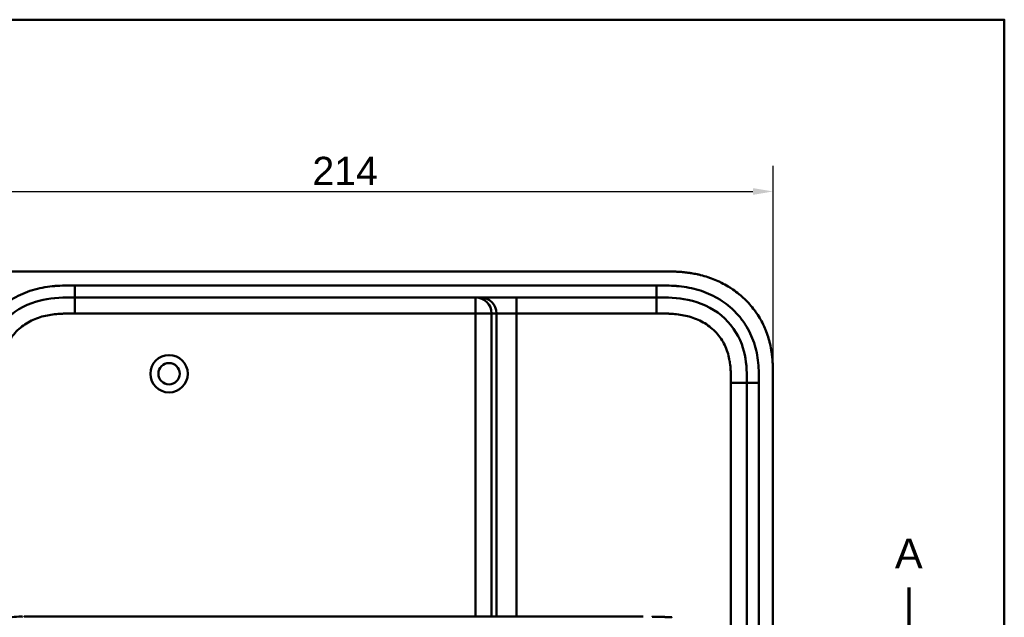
# Model space of a CAD drawing. Header units: millimetres. Extents: x 20 to 833, y 20 to 574.
# Tile 15 of 15: x 575 to 820, y 425 to 574. Entities that reach past the tile are written whole.
import ezdxf

# ---------------------------------------------------------------- set-up
doc = ezdxf.new("R2010")
doc.units = ezdxf.units.MM
doc.header["$LTSCALE"] = 2
for name, color, linetype, lineweight in [('Bemaßungen(DIN)', 7, 'Continuous', 25), ('Schnittansichtslinien(DIN)', 7, 'Continuous', 70), ('Sichtbare Kanten(DIN)', 7, 'Continuous', 50), ('Sichtbare tangentiale Kanten(DIN)', 7, 'Continuous', 50), ('Skizziergeometrie(DIN)', 7, 'Continuous', 50)]:
    doc.layers.add(name, color=color, linetype=linetype, lineweight=lineweight)
doc.styles.add('Aktuell-DINGroßer Text', font='arial.ttf')
doc.styles.add('STANDARD-DIN~0', font='arial.ttf')
doc.dimstyles.new('CAD-LAN', dxfattribs={"dimscale": 2, "dimtxt": 3.5, "dimasz": 2.5, "dimexe": 3.175, "dimexo": 0, "dimgap": 0.8, "dimtad": 1, "dimrnd": 1e-08, "dimtxsty": 'STANDARD-DIN~0', "dimcen": 0.09, "dimdle": 10, "dimclrd": 250, "dimclre": 250, "dimclrt": 250, "dimadec": 0, "dimazin": 2, "dimtfac": 1, "dimtmove": 0, "dimatfit": 3, "dimfxl": 1, "dimtolj": 1, "dimtzin": 0, "dimlwd": 25, "dimlwe": 25, "dimarcsym": 0})

# ---------------------------------------------------------------- blocks, each defined once
blk = doc.blocks.new('Ränder Standardrahmen')
at = {"layer": 'Skizziergeometrie(DIN)', "flags": 128}
blk.add_lwpolyline([(10, 10), (10, 287), (410, 287), (410, 10), (10, 10)], dxfattribs=at)
blk = doc.blocks.new('*D23')
at = {"layer": 'Bemaßungen(DIN)', "color": 250, "linetype": 'Continuous', "lineweight": 25, "true_color": 0x3f3f3f, "transparency": 16777216}
for p, q in [((575.83, 511.32), (486.78, 511.32)), ((493.13, 506.32), (493.13, 271.32)), ((576.39, 266.32), (486.78, 266.32))]:
    blk.add_line(p, q, dxfattribs=at)
at = {"layer": 'Bemaßungen(DIN)', "color": 250, "linetype": 'Continuous', "true_color": 0x3f3f3f, "transparency": 16777216}
for points in [[(492.29, 506.32), (493.96, 506.32), (493.13, 511.32)], [(492.29, 271.32), (493.96, 271.32), (493.13, 266.32)]]:
    blk.add_solid(points, dxfattribs=at)
at = {"layer": 'Defpoints', "color": 0, "linetype": 'Continuous', "transparency": 16777216}
for p in [(575.83, 511.32), (493.13, 266.32), (576.39, 266.32)]:
    blk.add_point(p, dxfattribs=at)
at = {"layer": 'Bemaßungen(DIN)', "color": 250, "linetype": 'Continuous', "lineweight": 25, "true_color": 0x3f3f3f, "transparency": 16777216, "insert": (484.38, 381), "char_height": 7, "attachment_point": 1, "rotation": 90, "style": 'STANDARD-DIN~0'}
blk.add_mtext('\\A1;245', dxfattribs=at)
blk = doc.blocks.new('*D24')
at = {"layer": 'Bemaßungen(DIN)', "color": 250, "linetype": 'Continuous', "lineweight": 25, "true_color": 0x3f3f3f, "transparency": 16777216}
for p, q in [((548.36, 484.54), (548.36, 537.57)), ((762.36, 484.54), (762.36, 537.57)), ((553.36, 531.22), (757.36, 531.22))]:
    blk.add_line(p, q, dxfattribs=at)
at = {"layer": 'Bemaßungen(DIN)', "color": 250, "linetype": 'Continuous', "true_color": 0x3f3f3f, "transparency": 16777216}
for points in [[(553.36, 532.05), (553.36, 530.38), (548.36, 531.22)], [(757.36, 532.05), (757.36, 530.38), (762.36, 531.22)]]:
    blk.add_solid(points, dxfattribs=at)
at = {"layer": 'Defpoints', "color": 0, "linetype": 'Continuous', "transparency": 16777216}
for p in [(762.36, 531.22), (548.36, 484.54), (762.36, 484.54)]:
    blk.add_point(p, dxfattribs=at)
at = {"layer": 'Bemaßungen(DIN)', "color": 250, "linetype": 'Continuous', "lineweight": 25, "true_color": 0x3f3f3f, "transparency": 16777216, "insert": (647.58, 539.85), "char_height": 7, "attachment_point": 1, "style": 'STANDARD-DIN~0'}
blk.add_mtext('\\A1;214', dxfattribs=at)
blk = doc.blocks.new('2DTransSchnitt0')
at = {"layer": 'Schnittansichtslinien(DIN)', "linetype": 'Continuous'}
blk.add_line((398.11, 216.31), (398.11, 210.16), dxfattribs=at)
at = {"layer": 'Schnittansichtslinien(DIN)', "insert": (396.36, 218.66), "char_height": 3.73, "attachment_point": 7, "style": 'Aktuell-DINGroßer Text'}
blk.add_mtext('A', dxfattribs=at)

msp = doc.modelspace()

# ---------------------------------------------------------------- linework, layer by layer
at = {"layer": 'Sichtbare Kanten(DIN)'}
for p, q in [((734.317, 511.321), (575.834, 511.321)), ((588.394, 504.821), (733.317, 504.821)), ((755.855, 483.537), (755.855, 294.105)), ((762.355, 293.106), (762.355, 484.537)), ((575.731, 425.325), (575.731, 425.325)), ((729.992, 425.325), (603.141, 425.325))]:
    msp.add_line(p, q, dxfattribs=at)
for radius in [4.65, 2.65]:
    msp.add_circle((611.855, 485.821), radius, dxfattribs=at)
for points, degree, knots in [([(575.834, 511.321), (575.424, 511.321), (574.411, 511.316), (573.085, 511.285), (571.557, 511.203), (570.328, 511.095), (568.788, 510.893), (567.556, 510.673), (566.024, 510.317), (564.808, 509.966), (563.309, 509.439), (562.131, 508.947), (560.694, 508.244), (559.576, 507.612), (558.229, 506.737), (557.195, 505.973), (555.967, 504.941), (555.039, 504.057), (553.955, 502.887), (553.151, 501.901), (552.232, 500.616), (551.567, 499.549), (550.829, 498.176), (550.312, 497.05), (549.76, 495.616), (549.392, 494.453), (549.021, 492.987), (548.793, 491.807), (548.584, 490.333), (548.474, 489.157), (548.391, 487.697), (548.356, 486.248), (548.355, 485.104), (548.355, 484.537)], 3, [0.01304212, 0.01304212, 0.01304212, 0.01304212, 0.04166717, 0.08333381, 0.10416714, 0.14583378, 0.1666671, 0.20833375, 0.22916707, 0.27083371, 0.29166704, 0.33333368, 0.354167, 0.39583365, 0.41666697, 0.45833362, 0.47916694, 0.52083358, 0.54166691, 0.58333355, 0.60416687, 0.64583352, 0.66666684, 0.70833349, 0.72916681, 0.77083345, 0.79166678, 0.83333342, 0.85416674, 0.89583339, 0.91666671, 0.95833335, 0.99999585, 0.99999585, 0.99999585, 0.99999585]), ([(762.355, 484.537), (762.355, 484.835), (762.355, 485.434), (762.35, 486.187), (762.337, 486.944), (762.319, 487.552), (762.285, 488.316), (762.247, 488.927), (762.172, 489.846), (762.07, 490.765), (761.859, 492.144), (761.605, 493.361), (761.197, 494.863), (760.797, 496.047), (760.205, 497.491), (759.66, 498.615), (758.889, 499.974), (758.205, 501.019), (757.27, 502.268), (756.462, 503.22), (755.381, 504.343), (754.464, 505.187), (753.257, 506.171), (752.245, 506.899), (750.93, 507.732), (749.841, 508.335), (748.44, 509.008), (747.29, 509.482), (745.822, 509.991), (744.629, 510.332), (743.272, 510.644), (742.361, 510.815), (741.446, 510.956), (740.836, 511.035), (740.072, 511.119), (739.462, 511.173), (738.699, 511.227), (738.089, 511.26), (737.176, 511.295), (735.965, 511.32), (734.914, 511.322), (734.317, 511.321)], 3, [0.00000945, 0.00000945, 0.00000945, 0.00000945, 0.02084254, 0.04167563, 0.05209218, 0.07292527, 0.08334182, 0.10417491, 0.11459146, 0.14584109, 0.16667419, 0.20834037, 0.22917346, 0.27083965, 0.29167274, 0.33333892, 0.35417201, 0.3958382, 0.41667129, 0.45833747, 0.47917057, 0.52083675, 0.54166984, 0.58333603, 0.60416912, 0.6458353, 0.66666839, 0.70833458, 0.72916767, 0.77083385, 0.79166695, 0.82291658, 0.83333313, 0.85416622, 0.86458277, 0.88541586, 0.89583241, 0.9166655, 0.92708204, 0.95833168, 0.99999787, 0.99999787, 0.99999787, 0.99999787]), ([(565.855, 483.537), (565.855, 485.961), (565.904, 488.42), (566.427, 490.763), (567.018, 493.408), (568.2, 495.937), (569.975, 498.075), (571.964, 500.471), (574.653, 502.32), (577.624, 503.411), (580.066, 504.307), (582.682, 504.685), (585.343, 504.783), (586.356, 504.82), (587.376, 504.821), (588.394, 504.821)], 3, [-3.5878945, -3.5878945, -3.5878945, -3.5878945, -2.8454091, -2.8454091, -2.8454091, -2.0068747, -2.0068747, -2.0068747, -1.0669607, -1.0669607, -1.0669607, -0.2943581, -0.2943581, -0.2943581, 0, 0, 0, 0]), ([(733.317, 504.821), (735.949, 504.821), (738.591, 504.771), (741.113, 504.252), (744.183, 503.619), (747.107, 502.3), (749.489, 500.321), (751.799, 498.402), (753.558, 495.893), (754.575, 493.164), (755.425, 490.882), (755.756, 488.447), (755.83, 485.985), (755.855, 485.169), (755.855, 484.35), (755.855, 483.537)], 3, [-3.5878944, -3.5878944, -3.5878944, -3.5878944, -2.8265881, -2.8265881, -2.8265881, -1.8995162, -1.8995162, -1.8995162, -1.000631, -1.000631, -1.000631, -0.2492213, -0.2492213, -0.2492213, 0, 0, 0, 0]), ([(575.348, 395.325), (575.348, 395.325), (575.348, 395.325), (575.348, 395.325), (575.348, 395.325), (575.347, 395.325), (575.347, 395.325), (575.347, 395.325), (575.347, 395.325), (575.346, 395.325), (575.346, 395.325), (575.344, 395.325), (575.344, 395.325), (575.342, 395.325), (575.34, 395.325), (575.334, 395.325), (575.33, 395.325), (575.314, 395.325), (575.302, 395.325), (575.256, 395.325), (575.222, 395.325), (575.084, 395.325), (574.982, 395.325), (574.57, 395.327), (574.263, 395.332), (573.046, 395.392), (572.154, 395.534), (570.96, 396.135), (570.572, 396.418), (569.792, 397.238), (569.42, 397.842), (568.909, 399.122), (568.736, 399.782), (568.494, 401.174), (568.425, 401.917), (568.339, 403.698), (568.346, 404.744), (568.347, 408.44), (568.346, 411.092), (568.346, 415.678), (568.281, 417.658), (568.624, 420.36), (568.798, 421.169), (569.29, 422.531), (569.603, 423.113), (570.311, 424), (570.702, 424.336), (571.613, 424.875), (572.151, 425.056), (573.457, 425.306), (574.251, 425.322), (575.1, 425.324), (575.149, 425.324), (575.222, 425.325), (575.246, 425.325), (575.283, 425.325), (575.295, 425.325), (575.314, 425.325), (575.32, 425.325), (575.33, 425.325), (575.333, 425.325), (575.338, 425.325), (575.34, 425.325), (575.343, 425.325), (575.344, 425.325), (575.345, 425.325), (575.346, 425.325), (575.346, 425.325), (575.347, 425.325), (575.347, 425.325), (575.347, 425.325), (575.348, 425.325), (575.348, 425.325), (575.348, 425.325), (575.348, 425.325), (575.348, 425.325)], 3, [0, 0, 0, 0, 0.0000252, 0.0000252, 0.0000657, 0.0000657, 0.0001082, 0.0001082, 0.0001738, 0.0001738, 0.0002867, 0.0002867, 0.0005136, 0.0005136, 0.0010499, 0.0010499, 0.0026039, 0.0026039, 0.0072616, 0.0072616, 0.0212292, 0.0212292, 0.0631285, 0.0631285, 0.1888417, 0.1888417, 0.5689951, 0.5689951, 0.7719774, 0.7719774, 1.0315425, 1.0315425, 1.2481307, 1.2481307, 1.4719729, 1.4719729, 1.7848025, 1.7848025, 2.5805266, 2.5805266, 3.160554, 3.160554, 3.4157877, 3.4157877, 3.6519695, 3.6519695, 3.8657989, 3.8657989, 4.1108827, 4.1108827, 4.4368692, 4.4368692, 4.4566519, 4.4566519, 4.4665438, 4.4665438, 4.471493, 4.471493, 4.4739733, 4.4739733, 4.4752207, 4.4752207, 4.4758524, 4.4758524, 4.4761765, 4.4761765, 4.4763467, 4.4763467, 4.476439, 4.476439, 4.4764904, 4.4764904, 4.4765188, 4.4765188, 4.4765488, 4.4765488, 4.4765488, 4.4765488]), ([(575.731, 425.325), (575.731, 425.325), (575.731, 425.325), (575.731, 425.325), (575.731, 425.325), (575.731, 425.325), (575.731, 425.325), (575.732, 425.325), (575.732, 425.325), (575.734, 425.325), (575.735, 425.325), (575.741, 425.325), (575.745, 425.325), (575.764, 425.325), (575.778, 425.325), (575.835, 425.325), (575.88, 425.325), (576.06, 425.325), (576.2, 425.325), (576.396, 425.325), (576.449, 425.325), (576.506, 425.325), (576.508, 425.325), (576.51, 425.325), (576.511, 425.325), (576.512, 425.325), (576.512, 425.325), (576.513, 425.325), (576.513, 425.325), (576.513, 425.325), (576.513, 425.325), (576.513, 425.325)], 3, [0.00004605, 0.00004605, 0.00004605, 0.00004605, 0.00007374, 0.00007374, 0.00011546, 0.00011546, 0.00021806, 0.00021806, 0.00046152, 0.00046152, 0.00119141, 0.00119141, 0.00337949, 0.00337949, 0.00994164, 0.00994164, 0.02962737, 0.02962737, 0.08869945, 0.08869945, 0.11084283, 0.11084283, 0.1113618, 0.1113618, 0.11175126, 0.11175126, 0.11179812, 0.11179812, 0.11181175, 0.11181175, 0.11182181, 0.11182181, 0.11182181, 0.11182181]), ([(576.513, 425.325), (576.899, 425.325), (577.265, 425.325), (578.07, 425.325), (578.489, 425.325), (579.754, 425.325), (580.643, 425.325), (583.516, 425.325), (585.596, 425.325), (590.743, 425.325), (593.852, 425.325), (599.013, 425.325), (601.077, 425.325), (603.141, 425.325)], 3, [0, 0, 0, 0, 0.1534173, 0.1534173, 0.3047718, 0.3047718, 0.5966116, 0.5966116, 1.2249955, 1.2249955, 2.1545342, 2.1545342, 2.7736042, 2.7736042, 2.7736042, 2.7736042]), ([(732.223, 425.314), (732.223, 425.314), (732.223, 425.314), (732.223, 425.314), (732.224, 425.314), (732.224, 425.314), (732.224, 425.314), (732.225, 425.314), (732.225, 425.314), (732.231, 425.314), (732.236, 425.314), (732.248, 425.314), (732.255, 425.314), (732.28, 425.314), (732.298, 425.313), (732.413, 425.312), (732.511, 425.31), (732.64, 425.308), (732.673, 425.308), (732.716, 425.307), (732.726, 425.307), (732.741, 425.307), (732.744, 425.307), (732.749, 425.306), (732.75, 425.306), (732.752, 425.306), (732.752, 425.306), (732.753, 425.306), (732.753, 425.306), (732.753, 425.306), (732.754, 425.306), (732.754, 425.306)], 3, [0, 0, 0, 0, 0.000010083, 0.000010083, 0.000030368, 0.000030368, 0.000084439, 0.000084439, 0.00022861, 0.00022861, 0.001766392, 0.001766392, 0.003816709, 0.003816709, 0.009284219, 0.009284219, 0.038444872, 0.038444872, 0.048164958, 0.048164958, 0.051405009, 0.051405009, 0.052485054, 0.052485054, 0.052845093, 0.052845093, 0.052965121, 0.052965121, 0.053005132, 0.053005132, 0.053043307, 0.053043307, 0.053043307, 0.053043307]), ([(737.121, 425.158), (737.121, 425.158), (737.102, 425.159), (736.912, 425.168), (736.546, 425.184), (735.991, 425.21), (735.237, 425.238), (734.431, 425.267), (733.756, 425.285), (733.265, 425.297), (732.949, 425.303), (732.808, 425.305), (732.754, 425.306)], 5, [0, 0, 0, 0, 0, 0, 0.00002286, 0.00969157, 0.09825636, 0.18682115, 0.27538594, 0.36395073, 0.40823312, 0.43566831, 0.43566831, 0.43566831, 0.43566831, 0.43566831, 0.43566831])]:
    msp.add_open_spline(points, degree=degree, knots=knots, dxfattribs=at)
msp.add_open_spline([(575.365, 425.325), (575.36, 425.325), (575.354, 425.325), (575.348, 425.325)], degree=3, dxfattribs=at)
at = {"layer": 'Sichtbare tangentiale Kanten(DIN)'}
for p, q in [((588.394, 504.821), (588.394, 507.821)), ((733.317, 504.821), (733.317, 507.821)), ((588.373, 500.821), (588.373, 504.821)), ((688.258, 504.821), (688.258, 500.821)), ((698.429, 504.821), (698.429, 500.821)), ((733.318, 500.821), (733.318, 504.821)), ((688.258, 500.821), (588.373, 500.821)), ((688.258, 425.325), (688.258, 500.821)), ((692.243, 500.821), (688.258, 500.821)), ((693.449, 500.821), (692.243, 500.821)), ((692.243, 500.821), (692.243, 425.325)), ((693.449, 425.325), (693.449, 500.821)), ((698.429, 500.821), (693.449, 500.821)), ((698.429, 500.821), (698.429, 425.325)), ((733.318, 500.821), (698.429, 500.821)), ((751.855, 294.106), (751.855, 483.537)), ((751.855, 483.537), (755.855, 483.537)), ((755.855, 483.537), (758.855, 483.537))]:
    msp.add_line(p, q, dxfattribs=at)
for points, knots in [([(588.394, 507.821), (588.178, 507.821), (587.963, 507.821), (587.748, 507.82), (587.546, 507.82), (587.344, 507.819), (587.142, 507.818), (587.042, 507.818), (586.941, 507.817), (586.84, 507.816), (586.544, 507.813), (586.249, 507.809), (585.932, 507.801), (585.925, 507.801), (585.917, 507.801), (585.909, 507.801), (585.022, 507.78), (584.225, 507.742), (583.418, 507.674), (583.403, 507.673), (583.388, 507.672), (583.374, 507.671), (582.553, 507.601), (581.724, 507.5), (580.901, 507.36), (580.893, 507.359), (580.885, 507.358), (580.877, 507.356), (580.05, 507.216), (579.229, 507.036), (578.419, 506.813), (578.413, 506.811), (578.406, 506.809), (578.4, 506.808), (576.767, 506.356), (575.171, 505.721), (573.697, 504.922), (572.212, 504.117), (570.799, 503.116), (569.552, 501.971), (568.302, 500.825), (567.177, 499.496), (566.263, 498.081), (565.353, 496.671), (564.608, 495.109), (564.075, 493.502), (564.074, 493.499), (564.072, 493.495), (564.071, 493.492), (563.807, 492.694), (563.591, 491.875), (563.421, 491.052), (563.42, 491.045), (563.418, 491.038), (563.417, 491.031), (563.249, 490.212), (563.125, 489.38), (563.04, 488.558), (563.039, 488.544), (563.037, 488.53), (563.036, 488.516), (562.954, 487.707), (562.906, 486.903), (562.881, 486.034), (562.88, 486.021), (562.88, 486.008), (562.879, 485.994), (562.855, 485.15), (562.855, 484.343), (562.855, 483.537)], [79.0507351, 79.0507351, 79.0507351, 79.0507351, 79.115326, 79.115326, 79.115326, 79.175852, 79.175852, 79.175852, 79.206115, 79.206115, 79.206115, 79.2947699, 79.2947699, 79.2947699, 79.2969041, 79.2969041, 79.2969041, 79.5442558, 79.5442558, 79.5442558, 79.5487575, 79.5487575, 79.5487575, 79.8000755, 79.8000755, 79.8000755, 79.8025259, 79.8025259, 79.8025259, 80.0549623, 80.0549623, 80.0549623, 80.056924, 80.056924, 80.056924, 80.5656653, 80.5656653, 80.5656653, 81.0782231, 81.0782231, 81.0782231, 81.5913866, 81.5913866, 81.5913866, 82.1026454, 82.1026454, 82.1026454, 82.1037871, 82.1037871, 82.1037871, 82.3575184, 82.3575184, 82.3575184, 82.3596398, 82.3596398, 82.3596398, 82.6121592, 82.6121592, 82.6121592, 82.6164541, 82.6164541, 82.6164541, 82.8648963, 82.8648963, 82.8648963, 82.8687085, 82.8687085, 82.8687085, 83.1106796, 83.1106796, 83.1106796, 83.1106796]), ([(753.543, 500.571), (753.103, 501.062), (752.638, 501.531), (752.159, 501.971), (750.913, 503.114), (749.499, 504.117), (748.013, 504.922), (746.54, 505.721), (744.944, 506.356), (743.311, 506.808), (743.304, 506.809), (743.298, 506.811), (743.292, 506.813), (742.481, 507.036), (741.66, 507.216), (740.833, 507.356), (740.825, 507.358), (740.817, 507.359), (740.809, 507.36), (739.986, 507.5), (739.158, 507.601), (738.337, 507.671), (738.322, 507.672), (738.308, 507.673), (738.293, 507.674), (737.485, 507.742), (736.689, 507.78), (735.821, 507.801), (735.807, 507.801), (735.793, 507.801), (735.778, 507.802), (734.931, 507.821), (734.124, 507.821), (733.317, 507.821)], [62.3330097, 62.3330097, 62.3330097, 62.3330097, 62.5305174, 62.5305174, 62.5305174, 63.0434936, 63.0434936, 63.0434936, 63.5522372, 63.5522372, 63.5522372, 63.5542072, 63.5542072, 63.5542072, 63.806635, 63.806635, 63.806635, 63.8090669, 63.8090669, 63.8090669, 64.0604029, 64.0604029, 64.0604029, 64.0649103, 64.0649103, 64.0649103, 64.312256, 64.312256, 64.312256, 64.3163273, 64.3163273, 64.3163273, 64.5584117, 64.5584117, 64.5584117, 64.5584117]), ([(588.373, 500.821), (588.139, 500.821), (587.905, 500.821), (587.671, 500.821), (587.595, 500.82), (587.52, 500.82), (587.445, 500.82), (587.369, 500.82), (587.294, 500.819), (587.219, 500.819), (587.068, 500.818), (586.917, 500.817), (586.766, 500.815), (586.691, 500.814), (586.616, 500.813), (586.54, 500.812), (586.388, 500.81), (586.236, 500.807), (586.084, 500.803), (586.008, 500.802), (585.932, 500.799), (585.856, 500.797), (585.482, 500.787), (585.099, 500.771), (584.715, 500.749), (584.708, 500.749), (584.701, 500.748), (584.694, 500.748), (584.077, 500.711), (583.49, 500.659), (582.897, 500.582), (582.888, 500.581), (582.879, 500.58), (582.87, 500.579), (582.27, 500.5), (581.679, 500.399), (581.09, 500.266), (581.085, 500.265), (581.079, 500.264), (581.074, 500.263), (580.476, 500.128), (579.88, 499.961), (579.302, 499.762), (579.298, 499.761), (579.295, 499.76), (579.291, 499.759), (578.706, 499.557), (578.126, 499.318), (577.568, 499.044), (577.01, 498.771), (576.467, 498.46), (575.948, 498.115), (575.429, 497.771), (574.932, 497.39), (574.466, 496.977), (573.997, 496.563), (573.554, 496.111), (573.149, 495.635), (572.746, 495.16), (572.374, 494.652), (572.044, 494.125), (571.716, 493.6), (571.423, 493.047), (571.175, 492.483), (570.929, 491.924), (570.72, 491.342), (570.551, 490.754), (570.55, 490.75), (570.548, 490.746), (570.547, 490.741), (570.382, 490.164), (570.253, 489.578), (570.156, 488.985), (570.154, 488.976), (570.153, 488.967), (570.151, 488.958), (570.055, 488.37), (569.989, 487.781), (569.944, 487.165), (569.943, 487.158), (569.943, 487.15), (569.942, 487.143), (569.92, 486.839), (569.904, 486.545), (569.892, 486.244), (569.879, 485.934), (569.871, 485.626), (569.866, 485.319), (569.855, 484.723), (569.855, 484.129), (569.855, 483.537)], [0, 0, 0, 0, 0.0702177, 0.0702177, 0.0702177, 0.0928319, 0.0928319, 0.0928319, 0.1154462, 0.1154462, 0.1154462, 0.1606746, 0.1606746, 0.1606746, 0.1832888, 0.1832888, 0.1832888, 0.228941, 0.228941, 0.228941, 0.251767, 0.251767, 0.251767, 0.363762, 0.363762, 0.363762, 0.3658973, 0.3658973, 0.3658973, 0.5457808, 0.5457808, 0.5457808, 0.5485663, 0.5485663, 0.5485663, 0.730533, 0.730533, 0.730533, 0.7321671, 0.7321671, 0.7321671, 0.9170852, 0.9170852, 0.9170852, 0.9181595, 0.9181595, 0.9181595, 1.1053408, 1.1053408, 1.1053408, 1.2925833, 1.2925833, 1.2925833, 1.479843, 1.479843, 1.479843, 1.6683162, 1.6683162, 1.6683162, 1.8560489, 1.8560489, 1.8560489, 2.0426703, 2.0426703, 2.0426703, 2.2275204, 2.2275204, 2.2275204, 2.2288442, 2.2288442, 2.2288442, 2.4104084, 2.4104084, 2.4104084, 2.4131251, 2.4131251, 2.4131251, 2.5932379, 2.5932379, 2.5932379, 2.5954285, 2.5954285, 2.5954285, 2.684558, 2.684558, 2.684558, 2.7762862, 2.7762862, 2.7762862, 2.9540743, 2.9540743, 2.9540743, 2.9540743]), ([(751.855, 483.537), (751.855, 483.772), (751.855, 484.007), (751.855, 484.243), (751.854, 484.387), (751.854, 484.53), (751.853, 484.674), (751.852, 484.746), (751.851, 484.818), (751.851, 484.89), (751.849, 485.033), (751.847, 485.177), (751.845, 485.321), (751.843, 485.397), (751.842, 485.473), (751.84, 485.549), (751.838, 485.625), (751.836, 485.702), (751.834, 485.778), (751.83, 485.93), (751.825, 486.082), (751.819, 486.24), (751.806, 486.549), (751.79, 486.843), (751.768, 487.147), (751.767, 487.155), (751.767, 487.162), (751.766, 487.17), (751.721, 487.786), (751.655, 488.376), (751.558, 488.965), (751.557, 488.974), (751.555, 488.982), (751.554, 488.991), (751.456, 489.585), (751.327, 490.172), (751.161, 490.75), (751.16, 490.754), (751.158, 490.758), (751.157, 490.763), (750.988, 491.351), (750.778, 491.934), (750.531, 492.493), (750.282, 493.058), (749.989, 493.611), (749.66, 494.136), (749.329, 494.664), (748.956, 495.172), (748.551, 495.647), (748.146, 496.123), (747.702, 496.574), (747.233, 496.988), (746.765, 497.4), (746.266, 497.782), (745.745, 498.127), (745.226, 498.471), (744.681, 498.782), (744.122, 499.054), (743.563, 499.327), (742.982, 499.565), (742.396, 499.767), (742.392, 499.768), (742.389, 499.769), (742.385, 499.77), (741.806, 499.969), (741.21, 500.135), (740.61, 500.269), (740.605, 500.27), (740.6, 500.271), (740.594, 500.272), (740.005, 500.404), (739.413, 500.505), (738.812, 500.582), (738.803, 500.583), (738.794, 500.585), (738.785, 500.586), (738.192, 500.662), (737.604, 500.713), (736.986, 500.749), (736.979, 500.75), (736.972, 500.75), (736.964, 500.751), (736.659, 500.768), (736.365, 500.781), (736.063, 500.791), (735.753, 500.801), (735.445, 500.808), (735.137, 500.812), (734.529, 500.821), (733.923, 500.821), (733.318, 500.821)], [0, 0, 0, 0, 0.0705873, 0.0705873, 0.0705873, 0.1137179, 0.1137179, 0.1137179, 0.1352831, 0.1352831, 0.1352831, 0.1784136, 0.1784136, 0.1784136, 0.2012726, 0.2012726, 0.2012726, 0.2241316, 0.2241316, 0.2241316, 0.2698495, 0.2698495, 0.2698495, 0.3590927, 0.3590927, 0.3590927, 0.3612854, 0.3612854, 0.3612854, 0.5416288, 0.5416288, 0.5416288, 0.5443466, 0.5443466, 0.5443466, 0.7261398, 0.7261398, 0.7261398, 0.7274618, 0.7274618, 0.7274618, 0.9125406, 0.9125406, 0.9125406, 1.0993955, 1.0993955, 1.0993955, 1.287363, 1.287363, 1.287363, 1.4757635, 1.4757635, 1.4757635, 1.6635531, 1.6635531, 1.6635531, 1.8510157, 1.8510157, 1.8510157, 2.0384148, 2.0384148, 2.0384148, 2.039499, 2.039499, 2.039499, 2.2246161, 2.2246161, 2.2246161, 2.2262652, 2.2262652, 2.2262652, 2.4084074, 2.4084074, 2.4084074, 2.4112205, 2.4112205, 2.4112205, 2.5912707, 2.5912707, 2.5912707, 2.5934316, 2.5934316, 2.5934316, 2.6826872, 2.6826872, 2.6826872, 2.7744645, 2.7744645, 2.7744645, 2.9560325, 2.9560325, 2.9560325, 2.9560325]), ([(758.831, 485.994), (758.805, 486.901), (758.757, 487.707), (758.675, 488.516), (758.673, 488.53), (758.672, 488.544), (758.67, 488.558), (758.585, 489.38), (758.462, 490.212), (758.294, 491.031), (758.292, 491.038), (758.291, 491.045), (758.289, 491.052), (758.12, 491.875), (757.903, 492.694), (757.639, 493.492), (757.638, 493.495), (757.637, 493.499), (757.636, 493.502), (757.102, 495.109), (756.357, 496.671), (755.447, 498.081), (754.885, 498.95), (754.245, 499.788), (753.543, 500.571)], [60.7442414, 60.7442414, 60.7442414, 60.7442414, 60.9926868, 60.9926868, 60.9926868, 60.9969826, 60.9969826, 60.9969826, 61.2495144, 61.2495144, 61.2495144, 61.2516357, 61.2516357, 61.2516357, 61.5053772, 61.5053772, 61.5053772, 61.5065193, 61.5065193, 61.5065193, 62.0178341, 62.0178341, 62.0178341, 62.3330097, 62.3330097, 62.3330097, 62.3330097]), ([(758.855, 483.537), (758.855, 483.656), (758.855, 483.776), (758.855, 483.995), (758.855, 484.095), (758.854, 484.295), (758.854, 484.395), (758.851, 484.995), (758.845, 485.495), (758.831, 485.994)], [60.49845366, 60.49845366, 60.49845366, 60.49845366, 60.53427733, 60.53427733, 60.56427219, 60.56427219, 60.59426706, 60.59426706, 60.74424136, 60.74424136, 60.74424136, 60.74424136])]:
    msp.add_open_spline(points, degree=3, knots=knots, dxfattribs=at)
for points in [[(733.317, 507.821), (685.009, 507.821), (636.701, 507.821), (588.394, 507.821)], [(692.243, 500.821), (692.243, 503.03), (690.458, 504.821), (688.258, 504.821)], [(689.464, 504.821), (691.664, 504.821), (693.449, 503.03), (693.449, 500.821)], [(758.855, 294.105), (758.855, 357.249), (758.855, 420.393), (758.855, 483.537)]]:
    msp.add_open_spline(points, degree=3, dxfattribs=at)

# ---------------------------------------------------------------- block references
at = {"xscale": 2, "yscale": 2, "zscale": 2}
msp.add_blockref('Ränder Standardrahmen', (0, 0), dxfattribs=at)
at = {"layer": 'Schnittansichtslinien(DIN)', "xscale": 2, "yscale": 2, "zscale": 2}
msp.add_blockref('2DTransSchnitt0', (0, 0), dxfattribs=at)

# ---------------------------------------------------------------- dimensions: what is measured, and where the dimension line sits
at = {"layer": 'Bemaßungen(DIN)', "color": 250, "linetype": 'Continuous', "lineweight": 25, "true_color": 0x3f3f3f}
for base, p1, p2, angle, picture, middle in [((762.355, 531.217), (548.355, 484.537), (762.355, 484.537), 180, '*D24', (655.355, 531.217)), ((493.126, 266.321), (575.834, 511.321), (576.394, 266.321), 90, '*D23', (493.126, 388.821))]:
    dim = msp.add_linear_dim(base=base, p1=p1, p2=p2, angle=angle, dimstyle='CAD-LAN', override={"dimgap": 0.8, "dimdec": 2, "dimtol": 0, "dimlim": 0, "dimtp": 0, "dimtm": 0, "dimtdec": 2, "dimtofl": 0, "dimatfit": 1}, dxfattribs=at)
    dim.commit()
    dim.dimension.update_dxf_attribs({"geometry": picture, "text_midpoint": middle, "dimtype": 160})

doc.saveas('drawing.dxf')
